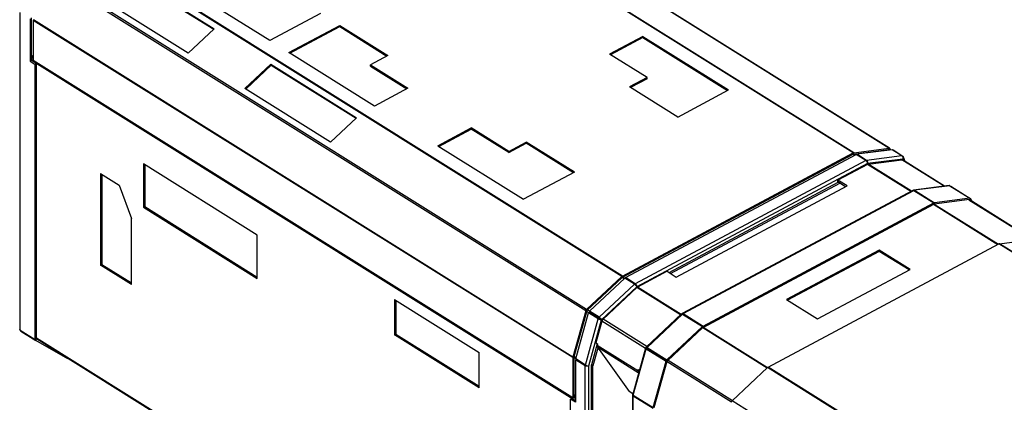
# Model space of a CAD drawing. Header units: millimetres. Extents: x 53 to 2304, y -1962 to 376.
# Tile 4 of 11: x 745 to 1401, y -664 to -409. Entities that reach past the tile are written whole.
import ezdxf

# ---------------------------------------------------------------- set-up
doc = ezdxf.new("R2010")
doc.units = ezdxf.units.MM

msp = doc.modelspace()

# ---------------------------------------------------------------- linework, layer by layer
at = {"color": 7, "linetype": 'Continuous', "lineweight": 25}
for p, q in [((1300.65, -497.43), (941, -272.69)), ((1301, -497.31), (941.35, -272.57)), ((1324.49, -494.29), (964.84, -269.55)), ((1324.88, -494.36), (965.23, -269.63)), ((1146.44, -579.74), (786.8, -355)), ((1146.79, -579.48), (787.15, -354.74)), ((911.66, -422.62), (810.89, -359.64)), ((1122.33, -602.78), (762.69, -378.04)), ((1122.95, -601.77), (763.31, -377.03)), ((817.59, -379.09), (874.66, -414.75)), ((817.84, -379.72), (874.35, -415.04)), ((857.4, -430.94), (800.33, -395.27)), ((745.41, -615.51), (745.41, -403.98)), ((945.6, -404.52), (911.66, -422.62)), ((751.93, -408.05), (751.93, -436.37)), ((752.85, -435.88), (752.85, -407.56)), ((1113.72, -633.88), (754.08, -409.14)), ((754.08, -409.14), (754.08, -435.87)), ((1113.78, -633.46), (754.14, -408.72)), ((924.48, -430.63), (958.42, -412.53)), ((925.19, -431.07), (958.42, -413.35)), ((958.42, -412.53), (990.52, -432.59)), ((958.42, -413.35), (958.42, -412.53)), ((958.42, -413.35), (989.82, -432.97)), ((874.66, -414.75), (857.4, -430.94)), ((1160.52, -419.81), (1138.27, -431.68)), ((1160.52, -419.81), (1217.6, -455.47)), ((1160.52, -420.62), (1160.52, -419.81)), ((1160.52, -420.62), (1138.97, -432.12)), ((1160.52, -420.62), (1216.89, -455.85)), ((754.08, -433.38), (752.85, -432.61)), ((752.85, -432.9), (754.08, -433.68)), ((752.85, -433.24), (754.08, -434.01)), ((981.56, -466.29), (924.48, -430.63)), ((990.52, -432.59), (978.84, -438.82)), ((1163.24, -447.28), (1138.27, -431.68)), ((752.85, -435.88), (751.93, -436.37)), ((751.93, -436.37), (755.32, -438.49)), ((752.85, -434.4), (754.08, -435.17)), ((752.85, -435.77), (1115.57, -662.43)), ((756.24, -438), (752.85, -435.88)), ((1113.72, -660.61), (754.08, -435.87)), ((756.24, -438), (755.32, -438.49)), ((755.32, -621.7), (755.32, -438.49)), ((756.24, -621.21), (756.24, -438)), ((895.19, -454.55), (912.45, -438.37)), ((895.75, -454.9), (912.7, -439)), ((912.45, -438.37), (969.52, -474.04)), ((912.7, -439), (912.45, -438.37)), ((912.7, -439), (969.22, -474.32)), ((978.84, -438.82), (1003.81, -454.42)), ((978.84, -439.64), (978.84, -438.82)), ((978.84, -439.64), (1003.11, -454.8)), ((1163.24, -447.28), (1151.56, -453.51)), ((1163.24, -448.1), (1152.26, -453.95)), ((1163.24, -448.1), (1163.24, -447.28)), ((952.27, -490.22), (895.19, -454.55)), ((1003.81, -454.42), (981.56, -466.29)), ((1183.66, -473.57), (1151.56, -453.51)), ((1183.66, -473.57), (1217.6, -455.47)), ((969.52, -474.04), (952.27, -490.22)), ((1023.83, -492.71), (1046.08, -480.84)), ((1024.53, -493.15), (1046.08, -481.65)), ((1071.05, -496.44), (1046.08, -480.84)), ((1046.08, -481.65), (1046.08, -480.84)), ((1071.05, -497.26), (1046.08, -481.65)), ((1071.05, -496.44), (1082.73, -490.21)), ((1071.05, -497.26), (1082.73, -491.03)), ((1114.84, -510.27), (1082.73, -490.21)), ((1082.73, -491.03), (1082.73, -490.21)), ((1114.13, -510.65), (1082.73, -491.03)), ((1023.83, -492.71), (1080.9, -528.37)), ((1071.05, -497.26), (1071.05, -496.44)), ((1146.79, -579.48), (1300.65, -497.43)), ((1146.79, -580.3), (1300.65, -498.25)), ((1148.87, -580.53), (1302.64, -498.52)), ((1301.64, -499.06), (1300.48, -498.33)), ((1300.65, -498.25), (1300.65, -497.43)), ((1300.75, -498.21), (1324.24, -495.19)), ((1301, -497.31), (1300.75, -498.21)), ((1301.98, -498.87), (1300.9, -498.19)), ((1301, -497.31), (1324.49, -494.29)), ((1309.16, -502.59), (1302.64, -498.52)), ((1303, -498.74), (1303.1, -498.37)), ((1326.64, -495.34), (1303.1, -498.37)), ((1309.62, -502.44), (1303.1, -498.37)), ((1324.44, -495.62), (1323.83, -495.24)), ((1324.7, -495.59), (1324.1, -495.21)), ((1324.24, -495.19), (1324.49, -494.29)), ((1324.41, -495.29), (1324.25, -495.19)), ((1325.1, -494.65), (1324.41, -495.29)), ((1324.41, -495.29), (1324.47, -495.44)), ((1325.1, -494.65), (1325.44, -495.49)), ((1333.15, -499.41), (1326.64, -495.34)), ((1327.27, -495.73), (1327.29, -495.71)), ((1333.8, -499.78), (1327.29, -495.71)), ((903.42, -552.22), (827.42, -504.73)), ((827.42, -504.73), (827.42, -533.72)), ((828.34, -505.3), (828.34, -533.23)), ((1309.16, -502.59), (1155.38, -584.6)), ((1310.3, -504.63), (1156.48, -586.66)), ((1310.19, -505.08), (1290.45, -515.61)), ((1309.62, -502.44), (1309.49, -502.88)), ((1333.15, -499.41), (1309.62, -502.44)), ((1339.11, -523.15), (1310.19, -505.08)), ((1333.8, -501.6), (1310.3, -504.63)), ((1310.67, -504.92), (1333.11, -502.04)), ((1339.5, -522.94), (1310.67, -504.92)), ((1361.3, -519.65), (1333.11, -502.04)), ((1333.8, -499.78), (1333.61, -499.96)), ((1361.6, -519.61), (1333.64, -502.14)), ((1334.14, -502.45), (1333.8, -501.6)), ((1335.38, -503.22), (1334.18, -500.2)), ((798.89, -511.15), (811.23, -518.86)), ((798.89, -511.15), (798.89, -572.31)), ((799.8, -511.72), (799.8, -571.82)), ((1114.84, -510.27), (1080.9, -528.37)), ((1177.91, -577.15), (1290.7, -517)), ((1178.93, -577.79), (1291.72, -517.63)), ((1296.56, -519.43), (1290.45, -515.61)), ((1290.45, -516.84), (1290.45, -515.61)), ((1295.5, -519.99), (1290.45, -516.84)), ((811.23, -518.86), (819.45, -541.17)), ((1182.71, -580.15), (1296.56, -519.43)), ((1340.48, -522.42), (1186.59, -604.49)), ((1187.27, -604.57), (1341.12, -522.52)), ((1364.61, -519.22), (1340.98, -522.27)), ((1341.12, -522.52), (1354.42, -530.84)), ((1341.51, -522.39), (1341.42, -522.72)), ((1365.16, -519.35), (1341.51, -522.39)), ((1341.51, -522.39), (1354.81, -530.7)), ((1365.16, -519.35), (1378.46, -527.66)), ((1365.7, -519.66), (1379, -527.97)), ((1200.57, -612.88), (1354.42, -530.84)), ((1200.57, -613.7), (1354.42, -531.65)), ((1354.42, -530.84), (1354.42, -531.65)), ((1354.42, -531.51), (1354.56, -531.6)), ((1378.21, -528.56), (1354.56, -531.6)), ((1354.81, -530.7), (1354.56, -531.6)), ((1354.64, -531.59), (1397.45, -558.35)), ((1378.46, -527.66), (1354.81, -530.7)), ((1377.68, -528.63), (1420.18, -555.19)), ((1420.41, -555.16), (1377.91, -528.6)), ((1378.46, -527.66), (1378.21, -528.56)), ((1378.21, -528.56), (1378.31, -528.62)), ((1379, -527.97), (1378.31, -528.62)), ((1378.43, -528.93), (1378.31, -528.62)), ((1379.69, -529.71), (1379, -527.97)), ((828.34, -533.23), (827.42, -533.72)), ((827.42, -533.72), (903.42, -581.21)), ((828.34, -533.23), (903.42, -580.15)), ((1354.29, -531.72), (1397.15, -558.5)), ((819.45, -585.16), (819.45, -541.17)), ((903.42, -581.21), (903.42, -552.22)), ((1398.19, -558.02), (1421.79, -554.98)), ((1243.92, -640.22), (1397.84, -558.14)), ((1318.06, -562.24), (1256.28, -595.19)), ((1318.06, -563.06), (1256.98, -595.63)), ((1338.62, -575.09), (1318.06, -562.24)), ((1318.06, -563.06), (1318.06, -562.24)), ((1337.91, -575.47), (1318.06, -563.06)), ((1781.23, -797.72), (1397.84, -558.14)), ((1781.58, -797.6), (1398.19, -558.02)), ((798.89, -572.31), (799.8, -571.82)), ((819.45, -585.16), (798.89, -572.31)), ((799.8, -571.82), (819.45, -584.1)), ((1176.6, -576.33), (1156.85, -586.86)), ((1176.6, -576.33), (1182.71, -580.15)), ((1276.84, -608.04), (1338.62, -575.09)), ((1146.44, -579.74), (1122.95, -601.77)), ((1146.69, -580.37), (1123.2, -602.41)), ((1124.87, -602.94), (1148.41, -580.87)), ((1146.44, -579.74), (1146.69, -580.37)), ((1147.88, -581.36), (1146.54, -580.52)), ((1146.79, -580.3), (1146.79, -579.48)), ((1148.24, -581.02), (1146.95, -580.21)), ((1154.92, -584.94), (1148.41, -580.87)), ((1155.38, -584.6), (1148.87, -580.53)), ((1148.87, -581.15), (1148.87, -580.53)), ((1131.39, -607.01), (1154.92, -584.94)), ((1132.97, -608.7), (1156.48, -586.66)), ((1156.38, -587.21), (1133.94, -608.26)), ((1155.38, -584.6), (1155.38, -585.27)), ((1185.53, -605.42), (1156.38, -587.21)), ((1185.94, -605.04), (1156.85, -586.86)), ((994.86, -595.07), (1051.38, -630.39)), ((994.86, -595.07), (994.86, -618.67)), ((995.78, -595.64), (995.78, -618.18)), ((1256.28, -595.19), (1276.84, -608.04)), ((1122.33, -602.78), (1113.78, -633.46)), ((1123.02, -602.69), (1114.47, -633.37)), ((1122.33, -602.78), (1123.02, -602.69)), ((1124.21, -604.05), (1122.88, -603.22)), ((1123.2, -602.41), (1122.95, -601.77)), ((1124.95, -602.87), (1123.6, -602.03)), ((1125.08, -603.9), (1124.22, -604.01)), ((1131.39, -607.01), (1124.87, -602.94)), ((1125.19, -603.73), (1124.87, -602.94)), ((1131.6, -607.97), (1125.08, -603.9)), ((1131.7, -607.8), (1125.19, -603.73)), ((1115.66, -634.74), (1124.22, -604.01)), ((1122.17, -638.81), (1130.74, -608.08)), ((1130.74, -608.08), (1124.22, -604.01)), ((1124.42, -639.39), (1132.97, -608.7)), ((1133.1, -609.63), (1129.09, -624.02)), ((1130.74, -608.08), (1131.6, -607.97)), ((1131.39, -607.01), (1131.7, -607.8)), ((1132.13, -608.17), (1132.97, -608.7)), ((1162.2, -627.81), (1133.1, -609.63)), ((1163.08, -626.47), (1133.94, -608.26)), ((1186.28, -604.71), (1162.66, -626.87)), ((1163.23, -627.04), (1186.88, -604.86)), ((1186.88, -604.86), (1200.18, -613.17)), ((1187.27, -604.57), (1200.57, -612.88)), ((1187.27, -604.57), (1187.27, -605.11)), ((745.41, -615.51), (755.32, -621.7)), ((745.74, -616.21), (745.96, -615.85)), ((745.74, -616.21), (755.65, -622.4)), ((1176.53, -635.35), (1200.18, -613.17)), ((1176.79, -635.98), (1200.43, -613.8)), ((1200.18, -613.17), (1200.43, -613.8)), ((1200.33, -613.54), (1200.57, -613.7)), ((1200.34, -613.89), (1243.3, -640.73)), ((1200.57, -612.88), (1200.57, -613.7)), ((1200.7, -613.63), (1243.6, -640.44)), ((755.32, -621.7), (756.24, -621.21)), ((755.65, -622.4), (756.29, -621.33)), ((777.03, -634.77), (755.65, -622.4)), ((756.16, -621.25), (756.29, -621.33)), ((756.24, -620.62), (1112.18, -843.05)), ((756.24, -621.16), (1112.18, -843.59)), ((759.15, -622.98), (756.29, -621.33)), ((994.86, -618.67), (995.78, -618.18)), ((1051.38, -654), (994.86, -618.67)), ((995.78, -618.18), (1051.38, -652.93)), ((1130.06, -624.62), (1126.15, -638.64)), ((1130.46, -627.46), (1127.16, -639.28)), ((1129.09, -624.02), (1130.28, -624.76)), ((1130.28, -624.76), (1130.01, -625.72)), ((1157.15, -642.69), (1130.01, -625.72)), ((1157.26, -643.94), (1130.11, -626.98)), ((1130.11, -626.98), (1151.35, -656.53)), ((1162.3, -627.47), (1153.7, -658.32)), ((1154.09, -658.8), (1162.69, -627.93)), ((1163.37, -627.7), (1162.69, -627.28)), ((1162.69, -627.93), (1163.38, -627.84)), ((1162.69, -627.93), (1175.99, -636.24)), ((1163.23, -627.04), (1176.53, -635.35)), ((1163.23, -627.04), (1163.49, -627.67)), ((1163.34, -627.81), (1163.37, -627.7)), ((1163.37, -627.7), (1163.44, -627.64)), ((1163.38, -627.84), (1176.68, -636.15)), ((1163.49, -627.67), (1176.79, -635.98)), ((777.03, -634.77), (777.3, -634.32)), ((777.27, -634.37), (777.82, -634.71)), ((777.82, -634.71), (777.82, -634.65)), ((777.87, -634.68), (777.82, -634.71)), ((1051.38, -654), (1051.38, -630.39)), ((1113.72, -633.88), (1114.46, -633.49)), ((1113.72, -633.88), (1113.72, -660.61)), ((1114.47, -633.37), (1113.78, -633.46)), ((1114.46, -633.49), (1114.46, -660.21)), ((1115.73, -634.47), (1114.46, -633.67)), ((1115.86, -634), (1114.53, -633.17)), ((1116.1, -635.01), (1115.57, -635.29)), ((1122.09, -639.36), (1115.57, -635.29)), ((1115.57, -635.29), (1115.57, -663.61)), ((1122.17, -638.81), (1115.66, -634.74)), ((1167.39, -667.11), (1175.99, -636.24)), ((1168.08, -667.02), (1176.68, -636.15)), ((1175.99, -636.24), (1176.68, -636.15)), ((1176.53, -635.35), (1176.79, -635.98)), ((1176.6, -636.46), (1219.49, -663.26)), ((1177.29, -635.5), (1220.25, -662.35)), ((1122.09, -639.36), (1122.66, -639.06)), ((1122.09, -714.41), (1122.09, -639.36)), ((1124.42, -714.05), (1124.42, -639.39)), ((1127.16, -639.28), (1126.15, -638.64)), ((1126.15, -713.13), (1126.15, -638.64)), ((1127.16, -712.58), (1127.16, -639.28)), ((1157.15, -642.69), (1157.42, -641.72)), ((1157.15, -642.69), (1158.09, -642.56)), ((1157.26, -643.94), (1157.93, -643.15)), ((1157.42, -641.72), (1158.19, -642.2)), ((1219.96, -662.62), (1243.57, -640.48)), ((1626.96, -880.06), (1243.57, -640.48)), ((1627.31, -879.8), (1243.92, -640.22)), ((1157.26, -643.94), (1157.58, -644.39)), ((1113.1, -661), (1112.18, -661.49)), ((1115.57, -663.61), (1112.18, -661.49)), ((1112.18, -715.35), (1112.18, -661.49)), ((1113.1, -661), (1115.57, -662.55)), ((1113.72, -660.61), (1114.46, -660.21)), ((1114.32, -660.29), (1115.57, -661.07)), ((1115.57, -659.28), (1114.46, -658.58)), ((1114.46, -658.87), (1115.57, -659.57)), ((1114.46, -659.2), (1115.57, -659.9)), ((1153.77, -658.05), (1151.35, -656.53)), ((1153.64, -658.7), (1153.64, -790.83)), ((1154.02, -659.28), (1154.47, -659.04)), ((1154.02, -659.28), (1167.32, -667.59)), ((1154.02, -791.06), (1154.02, -659.28)), ((1154.09, -658.8), (1167.39, -667.11)), ((1603.36, -902.2), (1219.96, -662.62))]:
    msp.add_line(p, q, dxfattribs=at)
at = {"color": 7, "linetype": 'Continuous', "lineweight": 25, "flags": 128}
for points in [[(1131.69, -607.8), (1131.64, -607.88), (1131.59, -607.97)], [(1163.79, -627.86), (1163.75, -627.92), (1163.7, -628.04)]]:
    msp.add_lwpolyline(points, dxfattribs=at)
at = {"color": 7, "linetype": 'Continuous', "lineweight": 25}
for centre, radius, start, end in [((755.67, -409.16), 1.59, 163.93788, 179.42148), ((1301.15, -498.34), 1.04, 98.32904, 118.94927), ((1300.79, -498.51), 0.296, 98.33066, 118.94555), ((1324.26, -495.35), 0.158, 19.88339, 100.02574), ((1324.58, -494.83), 0.552, 19.89043, 100.02465), ((1310.88, -506.32), 1.41, 98.33268, 118.94692), ((1333.24, -502.81), 0.781, 58.99287, 99.37878), ((1398.34, -559.04), 1.04, 98.32888, 118.94911), ((1147.59, -580.95), 1.67, 118.6002, 133.60773), ((1147.02, -580.72), 0.476, 118.60324, 133.60622), ((1157.94, -588.85), 2.26, 118.60178, 133.60521), ((1124.5, -603.41), 2.25, 133.4734, 163.93416), ((1123.64, -602.87), 0.643, 133.47278, 163.93692), ((1136.04, -610.48), 3.06, 133.47261, 163.9345), ((1131.42, -626.24), 1.5, 159.9035, 209.48895), ((1115.31, -633.9), 1.59, 163.93788, 179.42148), ((1114.91, -633.49), 0.455, 163.94991, 179.40812), ((1158.56, -643.2), 1.5, 159.9035, 209.48895), ((1244.71, -641.69), 1.67, 118.6002, 133.60773), ((1221.51, -664.25), 2.25, 133.47257, 163.93438)]:
    msp.add_arc(centre, radius, start, end, dxfattribs=at)
for points, knots in [([(1309.16, -502.59), (1309.31, -502.7), (1309.6, -502.92), (1309.98, -503.46), (1310.24, -504.07), (1310.28, -504.44), (1310.3, -504.63)], [0, 0, 0, 0, 0.249999, 0.500003, 0.75, 1, 1, 1, 1]), ([(1310.3, -504.63), (1310.34, -504.42), (1310.42, -504.01), (1310.3, -503.35), (1310.03, -502.78), (1309.76, -502.55), (1309.62, -502.44)], [0, 0, 0, 0, 0.250003, 0.499996, 0.750001, 1, 1, 1, 1]), ([(1333.15, -499.41), (1333.29, -499.52), (1333.56, -499.75), (1333.82, -500.33), (1333.93, -500.98), (1333.84, -501.39), (1333.8, -501.6)], [0, 0, 0, 0, 0.249998, 0.500003, 0.749997, 1, 1, 1, 1]), ([(1333.8, -501.6), (1333.93, -501.45), (1334.19, -501.14), (1334.31, -500.61), (1334.2, -500.12), (1333.93, -499.9), (1333.8, -499.78)], [0, 0, 0, 0, 0.250003, 0.5, 0.750002, 1, 1, 1, 1]), ([(1341.12, -522.52), (1340.99, -522.46), (1340.75, -522.33), (1340.56, -522.4), (1340.47, -522.43)], [0, 0, 0, 0, 0.51232, 1, 1, 1, 1]), ([(1340.66, -522.4), (1340.68, -522.38), (1340.81, -522.26), (1341.12, -522.22), (1341.38, -522.34), (1341.51, -522.39)], [0, 0, 0, 0, 0.090154, 0.545075, 1, 1, 1, 1]), ([(1365.16, -519.35), (1365.02, -519.28), (1364.84, -519.18), (1364.66, -519.23), (1364.61, -519.25)], [0, 0, 0, 0, 0.738733, 1, 1, 1, 1]), ([(1156.48, -586.66), (1156.4, -586.52), (1156.26, -586.22), (1155.86, -585.72), (1155.38, -585.25), (1155.08, -585.04), (1154.92, -584.94)], [0, 0, 0, 0, 0.250003, 0.499996, 0.750001, 1, 1, 1, 1]), ([(1155.38, -584.6), (1155.52, -584.72), (1155.81, -584.94), (1156.18, -585.49), (1156.43, -586.1), (1156.46, -586.47), (1156.48, -586.66)], [0, 0, 0, 0, 0.249999, 0.500003, 0.75, 1, 1, 1, 1]), ([(1132.97, -608.7), (1132.81, -608.71), (1132.48, -608.71), (1131.85, -608.58), (1131.22, -608.37), (1130.9, -608.18), (1130.74, -608.08)], [0, 0, 0, 0, 0.250003, 0.5, 0.750002, 1, 1, 1, 1]), ([(1131.39, -607.01), (1131.55, -607.11), (1131.86, -607.32), (1132.34, -607.78), (1132.75, -608.27), (1132.9, -608.56), (1132.97, -608.7)], [0, 0, 0, 0, 0.249998, 0.500003, 0.749997, 1, 1, 1, 1]), ([(1132.13, -608.17), (1132.09, -608.17), (1132.01, -608.16), (1131.86, -608.12), (1131.71, -608.05), (1131.64, -608), (1131.6, -607.97)], [0, 0, 0, 0, 0.25, 0.499986, 0.750012, 1, 1, 1, 1]), ([(1131.7, -607.8), (1131.74, -607.82), (1131.83, -607.87), (1131.95, -607.97), (1132.06, -608.08), (1132.1, -608.14), (1132.13, -608.17)], [0, 0, 0, 0, 0.249986, 0.500017, 0.749991, 1, 1, 1, 1]), ([(1186.3, -604.73), (1186.3, -604.71), (1186.34, -604.64), (1186.53, -604.67), (1186.76, -604.8), (1186.88, -604.86)], [0, 0, 0, 0, 0.111419, 0.555708, 1, 1, 1, 1]), ([(1187.27, -604.57), (1187.15, -604.51), (1186.9, -604.39), (1186.59, -604.45), (1186.47, -604.62), (1186.42, -604.69)], [0, 0, 0, 0, 0.355244, 0.71049, 1, 1, 1, 1]), ([(745.41, -615.51), (745.28, -615.4), (745.03, -615.2), (745, -614.96), (744.99, -614.84)], [0, 0, 0, 0, 0.526272, 1, 1, 1, 1]), ([(745.21, -615.31), (745.25, -615.5), (745.34, -615.88), (745.6, -616.1), (745.74, -616.21)], [0, 0, 0, 0, 0.497463, 1, 1, 1, 1]), ([(1162.69, -627.28), (1162.58, -627.3), (1162.36, -627.34), (1162.26, -627.5), (1162.36, -627.71), (1162.58, -627.85), (1162.69, -627.93)], [0, 0, 0, 0, 0.249998, 0.499999, 0.749997, 1, 1, 1, 1]), ([(1163.23, -627.04), (1163.12, -626.97), (1162.89, -626.83), (1162.67, -626.83), (1162.58, -626.97), (1162.65, -627.18), (1162.69, -627.28)], [0, 0, 0, 0, 0.250001, 0.500001, 0.750002, 1, 1, 1, 1]), ([(1163.37, -627.7), (1163.34, -627.7), (1163.28, -627.71), (1163.25, -627.74), (1163.28, -627.79), (1163.35, -627.82), (1163.38, -627.84)], [0, 0, 0, 0, 0.25, 0.499986, 0.750012, 1, 1, 1, 1]), ([(1163.49, -627.67), (1163.46, -627.65), (1163.4, -627.6), (1163.34, -627.59), (1163.33, -627.62), (1163.35, -627.68), (1163.37, -627.7)], [0, 0, 0, 0, 0.249988, 0.500015, 0.75002, 1, 1, 1, 1]), ([(1124.42, -639.39), (1124.25, -639.47), (1123.89, -639.62), (1123.23, -639.68), (1122.58, -639.6), (1122.25, -639.44), (1122.09, -639.36)], [0, 0, 0, 0, 0.249999, 0.499999, 0.750002, 1, 1, 1, 1]), ([(1122.17, -638.81), (1122.33, -638.9), (1122.66, -639.09), (1123.29, -639.29), (1123.92, -639.41), (1124.26, -639.4), (1124.42, -639.39)], [0, 0, 0, 0, 0.249998, 0.5, 0.749998, 1, 1, 1, 1]), ([(1153.74, -658.46), (1153.7, -658.53), (1153.6, -658.71), (1153.69, -659.02), (1153.91, -659.19), (1154.02, -659.28)], [0, 0, 0, 0, 0.268354, 0.634174, 1, 1, 1, 1]), ([(1154.09, -658.8), (1153.98, -658.72), (1153.76, -658.57), (1153.66, -658.4), (1153.71, -658.33), (1153.72, -658.32)], [0, 0, 0, 0, 0.449073, 0.898142, 1, 1, 1, 1])]:
    msp.add_open_spline(points, degree=3, knots=knots, dxfattribs=at)

doc.saveas('drawing.dxf')
